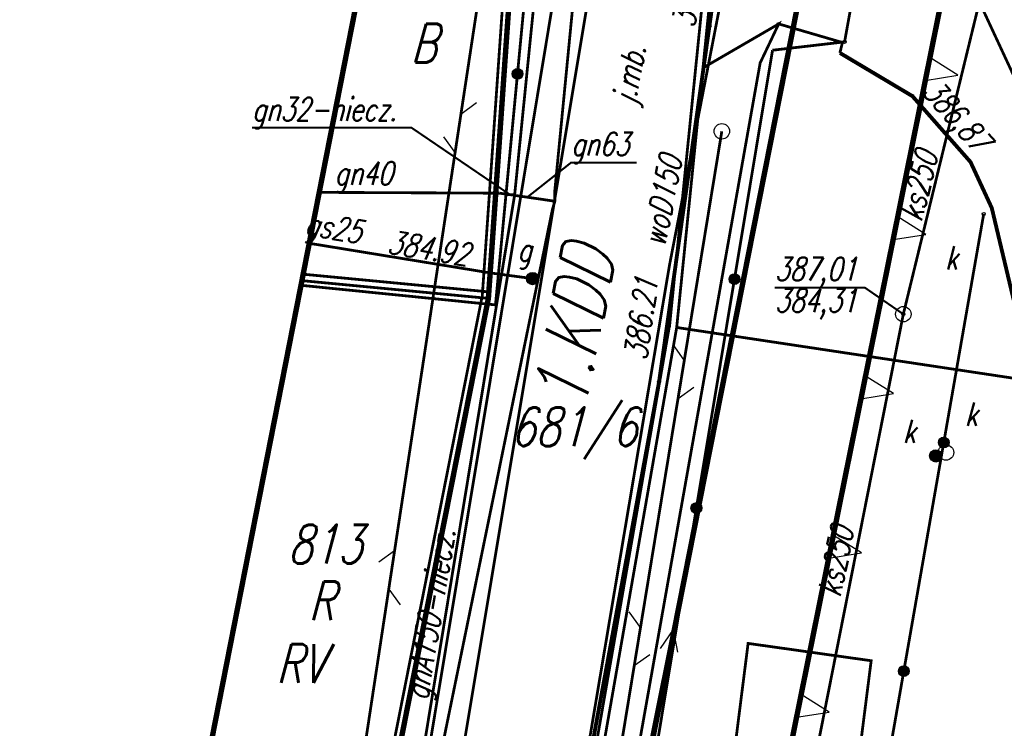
# Model space of a CAD drawing. Extents: x 1 to 7399016, y -8 to 5568733.
# Tile 3 of 10: x 7398824 to 7398856, y 5568667 to 5568690. Entities that reach past the tile are written whole.
import ezdxf

# ---------------------------------------------------------------- set-up
doc = ezdxf.new("R2010")
doc.units = 0
doc.header["$MEASUREMENT"] = 0
for name, pattern in [('1053', [2, 1.5, -0.5]), ('1056', [1.5, 1, -0.5]), ('2214', [3.55, 2, -0.35, 0.25, -0.35, 0.25, -0.35]), ('2217', [2, 1.5, -0.5]), ('3901', [0]), ('5102', [0]), ('5106', [0]), ('7956', [0])]:
    doc.linetypes.add(name, pattern=pattern)
doc.layers.get('0').update_dxf_attribs({"linetype": 'CONTINUOUS'})
for name, color, linetype in [('210-OZNACZENIE_KONTURU_UZY', 7, 'CONTINUOUS'), ('211-NUMER_DZIALKI_EWIDENCY', 7, 'CONTINUOUS'), ('218-KONTUR_UZYTKU_GRUNTOWE', 7, 'CONTINUOUS'), ('219-DZIALKA_EWIDENCYJNA', 7, 'CONTINUOUS'), ('BRAMA', 7, 'CONTINUOUS'), ('CHODNIK', 7, 'CONTINUOUS'), ('GAZOWE_URZADZENIE_TECHNIC0', 7, 'CONTINUOUS'), ('GAZOWE_URZADZENIE_TECHNICZ', 7, 'CONTINUOUS'), ('INNA_BUDOWLA', 7, 'CONTINUOUS'), ('JEZDNIA', 7, 'CONTINUOUS'), ('JEZDNIA-ATR17', 7, 'CONTINUOUS'), ('KANALIZACYJNE_URZADZENIE_T', 7, 'CONTINUOUS'), ('KRAWEZNIK', 7, 'CONTINUOUS'), ('LINIE_Z_PLANU', 7, 'CONTINUOUS'), ('NOWE_WYS_', 7, 'CONTINUOUS'), ('NOWY_CHODNIK', 7, 'CONTINUOUS'), ('NOWY_KRAWEZNIK', 7, 'CONTINUOUS'), ('OGRODZENIE_TRWALE', 7, 'CONTINUOUS'), ('OPISY_GAZ', 7, 'CONTINUOUS'), ('OPISY_KANALIZACJA', 7, 'CONTINUOUS'), ('PIKIETA_NATURALNA', 7, 'CONTINUOUS'), ('PIKIETA_SZTUCZNA', 7, 'CONTINUOUS'), ('PIKIETA_SZTUCZNA-ATR2', 7, 'CONTINUOUS'), ('PRZEWOD_ELEKTROENERGETYCZ0', 7, 'CONTINUOUS'), ('PRZEWOD_GAZOWY', 7, 'CONTINUOUS'), ('PRZEWOD_GAZOWY-ATR1', 7, 'CONTINUOUS'), ('PRZEWOD_KANALIZACYJNY', 7, 'CONTINUOUS'), ('PRZEWOD_KANALIZACYJNY-ATR1', 7, 'CONTINUOUS'), ('PRZEWOD_TELEKOMUNIKACYJNY0', 7, 'CONTINUOUS'), ('PRZEWOD_WODOCIAGOWY', 7, 'CONTINUOUS'), ('PRZEWOD_WODOCIAGOWY-ATR1', 7, 'CONTINUOUS'), ('RZEDNA', 7, 'CONTINUOUS'), ('RZEDNA-ATR2', 7, 'CONTINUOUS'), ('SLUP_PRZEWODOW_NAPOWIETRZN', 7, 'CONTINUOUS'), ('STUDNIA_KANALIZACYJNA', 7, 'CONTINUOUS'), ('STUDNIA_KANALIZACYJNA-ATR1', 7, 'CONTINUOUS'), ('ZAKRES', 7, 'CONTINUOUS')]:
    doc.layers.add(name, color=color, linetype=linetype)
doc.styles.add('STYL_ARIAL', font='simplex', dxfattribs={"width": 0.75, "oblique": 0.1})

# ---------------------------------------------------------------- blocks, each defined once
blk = doc.blocks.new('RTPW02')
at = {"color": 0}
blk.add_circle((0, 0), 0.05, dxfattribs=at)
blk = doc.blocks.new('SUPK')
at = {"color": 0}
blk.add_circle((0, 0), 0.25, dxfattribs=at)
blk = doc.blocks.new('SUGW')
at = {"color": 0}
for radius in [0.2, 0.18, 0.16, 0.14, 0.12, 0.1, 0.08, 0.06, 0.04, 0.02]:
    blk.add_circle((0, 0), radius, dxfattribs=at)
blk = doc.blocks.new('RTPW01')
at = {"color": 0}
blk.add_circle((0, 0), 0.05, dxfattribs=at)

msp = doc.modelspace()

# ---------------------------------------------------------------- linework, layer by layer
at = {"layer": '218-KONTUR_UZYTKU_GRUNTOWE', "color": 3, "linetype": '2217', "const_width": 0.09}
for points in [[(7398848.065, 5568712.376), (7398844.785, 5568680.006)], [(7398838.727, 5568680.94), (7398839.967, 5568698.69)], [(7398832.924, 5568681.723), (7398838.955, 5568681.149)], [(7398835.181, 5568663.091), (7398838.721, 5568680.971)], [(7398844.783, 5568680.032), (7398841.823, 5568663.132)]]:
    msp.add_lwpolyline(points, dxfattribs=at)
at = {"layer": '219-DZIALKA_EWIDENCYJNA', "color": 7, "const_width": 0.09}
for points in [[(7398848.3, 5568712.37), (7398845.02, 5568680)], [(7398838.93, 5568680.94), (7398840.17, 5568698.69)], [(7398832.899, 5568681.514), (7398838.93, 5568680.94)], [(7398835.39, 5568663.06), (7398838.93, 5568680.94)], [(7398845.02, 5568680), (7398842.06, 5568663.1)], [(7398845.02, 5568680), (7398945.936, 5568664.807)]]:
    msp.add_lwpolyline(points, dxfattribs=at)
at = {"layer": 'BRAMA', "color": 7, "const_width": 0.09}
msp.add_lwpolyline([(7398851.09, 5568692.77), (7398850.45, 5568689.23)], dxfattribs=at)
at = {"layer": 'CHODNIK', "color": 7, "linetype": '1056', "const_width": 0.09}
for points in [[(7398843.32, 5568699.38), (7398843.25, 5568702.51), (7398842.47, 5568705.92), (7398841.65, 5568708.93), (7398840.23, 5568711.62), (7398839.44, 5568711.33), (7398841, 5568707.69), (7398841.86, 5568705.11), (7398842.29, 5568702.85), (7398842.2, 5568699.19), (7398841.59, 5568693.96), (7398836.88, 5568665.58), (7398833.58, 5568649.69), (7398833.29, 5568647.02), (7398830.22, 5568631.46), (7398828.83, 5568625.1), (7398828.274, 5568623.183)], [(7398829.255, 5568623.124), (7398829.75, 5568624.89), (7398834.34, 5568646.87), (7398837.96, 5568665.45), (7398842.69, 5568693.82), (7398843.32, 5568699.38)], [(7398846.7, 5568694.22), (7398846.08, 5568689.75)], [(7398844.45, 5568678.24), (7398841.9, 5568664.4), (7398840.87, 5568659.33), (7398840.7, 5568658.16), (7398838.39, 5568646.26), (7398835.53, 5568631.84), (7398834.93, 5568628.68), (7398834.19, 5568626.02), (7398836.11, 5568627.26), (7398837.03, 5568631.27), (7398839.91, 5568645.53), (7398842.24, 5568657.73), (7398842.24, 5568657.67), (7398843.16, 5568662.9), (7398847.72, 5568688.55), (7398848.32, 5568689.81), (7398845.89, 5568688.4), (7398844.45, 5568678.24)], [(7398845.89, 5568688.4), (7398848.32, 5568689.81)], [(7398846.08, 5568689.75), (7398845.89, 5568688.4)], [(7398848.32, 5568689.81), (7398850.38, 5568689.21)]]:
    msp.add_lwpolyline(points, dxfattribs=at)
at = {"layer": 'INNA_BUDOWLA', "color": 7, "const_width": 0.09}
msp.add_lwpolyline([(7398847.33, 5568669.79), (7398846.54, 5568663.56), (7398850.52, 5568663.01), (7398851.31, 5568669.23), (7398847.33, 5568669.79)], dxfattribs=at)
at = {"layer": 'JEZDNIA', "color": 7, "linetype": '1053', "const_width": 0.09}
for points in [[(7398838.984, 5568712.464), (7398840.23, 5568711.62), (7398841.65, 5568708.93), (7398842.47, 5568705.92), (7398843.25, 5568702.51), (7398843.32, 5568699.38), (7398842.69, 5568693.82), (7398837.96, 5568665.45), (7398834.34, 5568646.87), (7398829.75, 5568624.89), (7398829.255, 5568623.124)], [(7398834.19, 5568626.02), (7398834.93, 5568628.68), (7398835.53, 5568631.84), (7398838.39, 5568646.26), (7398840.7, 5568658.16), (7398840.87, 5568659.33), (7398841.9, 5568664.4), (7398844.45, 5568678.24), (7398845.89, 5568688.4), (7398846.08, 5568689.75), (7398846.7, 5568694.22)]]:
    msp.add_lwpolyline(points, dxfattribs=at)
at = {"layer": 'KRAWEZNIK', "color": 7, "const_width": 0.125}
msp.add_lwpolyline([(7398833.337, 5568622.877), (7398833.52, 5568623.57), (7398834.19, 5568626.02), (7398834.93, 5568628.68), (7398835.53, 5568631.84), (7398838.39, 5568646.26), (7398840.7, 5568658.16), (7398840.87, 5568659.33), (7398841.9, 5568664.4), (7398844.45, 5568678.24), (7398845.89, 5568688.4), (7398846.08, 5568689.75), (7398846.7, 5568694.22)], dxfattribs=at)
at = {"layer": 'LINIE_Z_PLANU', "color": 9, "const_width": 0.175}
for points in [[(7398835.144, 5568622.767), (7398837.288, 5568631.233), (7398843.48, 5568662.831), (7398850.481, 5568698.244), (7398850.253, 5568708.325), (7398852.019, 5568711.15), (7398855.091, 5568713.728), (7398839.112, 5568713.119)], [(7398827.722, 5568623.217), (7398829.78, 5568631.8), (7398832.85, 5568647.1), (7398835.39, 5568663.06), (7398838.93, 5568680.94), (7398840.17, 5568698.69), (7398839.47, 5568707.65), (7398838.365, 5568709.318)]]:
    msp.add_lwpolyline(points, dxfattribs=at)
at = {"layer": 'LINIE_Z_PLANU', "color": 9, "linetype": '7956', "const_width": 0.175}
msp.add_lwpolyline([(7398839.446, 5568622.507), (7398847.856, 5568662.256), (7398855.088, 5568698.003), (7398854.776, 5568707.288), (7398856.911, 5568709.351), (7398891.016, 5568708.232), (7398925.559, 5568704.699), (7398963.613, 5568699.131)], dxfattribs=at)
at = {"layer": 'LINIE_Z_PLANU', "color": 9}
for points in [[(7398853.061, 5568687.985), (7398854.116, 5568688.154), (7398853.21, 5568688.72)], [(7398852.02, 5568682.839), (7398853.075, 5568683.008), (7398852.169, 5568683.574)], [(7398850.979, 5568677.693), (7398852.033, 5568677.862), (7398851.128, 5568678.428)], [(7398849.938, 5568672.547), (7398850.992, 5568672.717), (7398850.087, 5568673.282)], [(7398848.897, 5568667.401), (7398849.951, 5568667.571), (7398849.046, 5568668.137)]]:
    msp.add_lwpolyline(points, close=True, dxfattribs=at)
at = {"layer": 'NOWY_CHODNIK', "color": 7, "linetype": '1056', "const_width": 0.09}
msp.add_lwpolyline([(7398850.299, 5568688.872), (7398850.38, 5568689.21)], dxfattribs=at)
at = {"layer": 'NOWY_KRAWEZNIK', "color": 7, "const_width": 0.125}
msp.add_lwpolyline([(7398850.299, 5568688.872), (7398852.642, 5568687.478), (7398854.523, 5568685.348), (7398855.21, 5568683.865), (7398855.907, 5568680.936), (7398858.436, 5568680.691), (7398858.545, 5568681.417)], dxfattribs=at)
at = {"layer": 'OGRODZENIE_TRWALE', "color": 7, "linetype": '3901', "const_width": 0.09}
for points in [[(7398839.16, 5568680.73), (7398840.54, 5568695.21)], [(7398850.45, 5568689.23), (7398848.12, 5568688.96)], [(7398848.12, 5568688.96), (7398843.76, 5568662.77)], [(7398854.95, 5568683.67), (7398851.46, 5568663.72)], [(7398832.869, 5568681.363), (7398839.16, 5568680.73)]]:
    msp.add_lwpolyline(points, dxfattribs=at)
at = {"layer": 'OGRODZENIE_TRWALE', "color": 7}
for centre, radius in [((7398839.872, 5568688.196), 0.175), ((7398839.872, 5568688.196), 0.158), ((7398839.872, 5568688.196), 0.14), ((7398839.872, 5568688.196), 0.122), ((7398839.872, 5568688.196), 0.105), ((7398839.872, 5568688.196), 0.0875), ((7398839.872, 5568688.196), 0.07), ((7398839.872, 5568688.196), 0.0525), ((7398839.872, 5568688.196), 0.035), ((7398846.888, 5568681.562), 0.175), ((7398846.888, 5568681.562), 0.158), ((7398846.888, 5568681.562), 0.14), ((7398846.888, 5568681.562), 0.122), ((7398846.888, 5568681.562), 0.105), ((7398846.888, 5568681.562), 0.0875), ((7398846.888, 5568681.562), 0.07), ((7398846.888, 5568681.562), 0.0525), ((7398846.888, 5568681.562), 0.035), ((7398853.658, 5568676.282), 0.175), ((7398853.658, 5568676.282), 0.158), ((7398853.658, 5568676.282), 0.14), ((7398853.658, 5568676.282), 0.122), ((7398853.658, 5568676.282), 0.105), ((7398853.658, 5568676.282), 0.0875), ((7398853.658, 5568676.282), 0.07), ((7398853.658, 5568676.282), 0.0525), ((7398853.658, 5568676.282), 0.035), ((7398845.657, 5568674.164), 0.175), ((7398845.657, 5568674.164), 0.158), ((7398845.657, 5568674.164), 0.14), ((7398845.657, 5568674.164), 0.122), ((7398845.657, 5568674.164), 0.105), ((7398845.657, 5568674.164), 0.0875), ((7398845.657, 5568674.164), 0.07), ((7398845.657, 5568674.164), 0.0525), ((7398845.657, 5568674.164), 0.035), ((7398852.365, 5568668.894), 0.175), ((7398852.365, 5568668.894), 0.158), ((7398852.365, 5568668.894), 0.14), ((7398852.365, 5568668.894), 0.122), ((7398852.365, 5568668.894), 0.105), ((7398852.365, 5568668.894), 0.0875), ((7398852.365, 5568668.894), 0.07), ((7398852.365, 5568668.894), 0.0525), ((7398852.365, 5568668.894), 0.035)]:
    msp.add_circle(centre, radius, dxfattribs=at)
at = {"layer": 'OPISY_GAZ', "color": 40, "const_width": 0.065}
for points in [[(7398839.63, 5568684.29), (7398836.446, 5568686.454), (7398831.287, 5568686.454)], [(7398840.19, 5568684.21), (7398841.607, 5568685.33), (7398843.724, 5568685.33)]]:
    msp.add_lwpolyline(points, dxfattribs=at)
at = {"layer": 'OPISY_KANALIZACJA', "color": 28, "const_width": 0.065}
msp.add_lwpolyline([(7398852.35, 5568680.43), (7398851.104, 5568681.288), (7398848.194, 5568681.288)], dxfattribs=at)
at = {"layer": 'PRZEWOD_ELEKTROENERGETYCZ0', "color": 1}
for q in [(7398844.484, 5568669.62), (7398845.047, 5568669.507)]:
    msp.add_line((7398844.902, 5568670.242), q, dxfattribs=at)
at = {"layer": 'PRZEWOD_ELEKTROENERGETYCZ0', "color": 1, "linetype": '5102', "const_width": 0.09}
msp.add_lwpolyline([(7398843.72, 5568664.36), (7398850.13, 5568696.25)], dxfattribs=at)
at = {"layer": 'PRZEWOD_GAZOWY', "color": 40, "const_width": 0.09}
for points in [[(7398835.3, 5568657.38), (7398836.12, 5568660.03), (7398841, 5568683.81), (7398841.08, 5568684.08), (7398841.08, 5568684.44), (7398842.83, 5568702.39), (7398842.76, 5568702.73), (7398842.63, 5568703.26), (7398839.019, 5568712.643)], [(7398838.409, 5568709.541), (7398841.14, 5568704.01), (7398841.16, 5568703.07), (7398841.18, 5568698.16), (7398839.78, 5568684.29)], [(7398839.78, 5568684.29), (7398836.26, 5568662.89), (7398835.81, 5568660.78), (7398832.84, 5568646.68), (7398829.16, 5568628.22), (7398827.69, 5568623.219)], [(7398833.46, 5568684.367), (7398839.3, 5568684.34)], [(7398839.3, 5568684.34), (7398841.08, 5568684.08)], [(7398839.78, 5568684.29), (7398839.48, 5568684.29)], [(7398840.56, 5568681.55), (7398840.36, 5568681.58), (7398839.01, 5568681.76), (7398833.136, 5568682.721)]]:
    msp.add_lwpolyline(points, dxfattribs=at)
at = {"layer": 'PRZEWOD_KANALIZACYJNY', "color": 28, "const_width": 0.09}
for points in [[(7398852.35, 5568680.43), (7398854.81, 5568690.52)], [(7398862.77, 5568677.73), (7398861.78, 5568678.03), (7398858.23, 5568683.17), (7398854.81, 5568690.52)], [(7398840.74, 5568628.58), (7398846.7, 5568651.96), (7398852.35, 5568680.43)]]:
    msp.add_lwpolyline(points, dxfattribs=at)
at = {"layer": 'PRZEWOD_TELEKOMUNIKACYJNY0', "color": 32}
for p, q in [((7398838.042, 5568686.895), (7398838.546, 5568687.266)), ((7398837.854, 5568685.66), (7398837.484, 5568686.163)), ((7398845.266, 5568678.939), (7398844.901, 5568679.447)), ((7398845.064, 5568677.705), (7398845.571, 5568678.07)), ((7398835.896, 5568672.781), (7398835.392, 5568672.41)), ((7398835.708, 5568671.545), (7398836.078, 5568671.041)), ((7398843.85, 5568670.304), (7398843.485, 5568670.812)), ((7398843.647, 5568669.071), (7398844.155, 5568669.435))]:
    msp.add_line(p, q, dxfattribs=at)
at = {"layer": 'PRZEWOD_TELEKOMUNIKACYJNY0', "color": 32, "linetype": '5106', "const_width": 0.09}
for points in [[(7398839.17, 5568694.31), (7398834.58, 5568664.13)], [(7398836.3, 5568624.28), (7398846.48, 5568686.34)]]:
    msp.add_lwpolyline(points, dxfattribs=at)
at = {"layer": 'PRZEWOD_WODOCIAGOWY', "color": 5, "const_width": 0.09}
msp.add_lwpolyline([(7398852.15, 5568722.27), (7398852.35, 5568721.18), (7398848.67, 5568702.8), (7398847.93, 5568698.51), (7398847.36, 5568695.25), (7398844.79, 5568682.03), (7398841.52, 5568662.65), (7398841.31, 5568661.58), (7398839.14, 5568648.85), (7398837.17, 5568636.23), (7398837.17, 5568635.23), (7398836.98, 5568634.3), (7398835.49, 5568629.61)], dxfattribs=at)
at = {"layer": 'ZAKRES', "color": 178, "linetype": '2214', "const_width": 0.175}
msp.add_lwpolyline([(7398842.37, 5568729.69), (7398827.96, 5568656.39), (7398823.87, 5568623.45), (7398845, 5568622.17), (7398852.72, 5568653.12), (7398939.48, 5568640.93), (7398951.29, 5568684.61), (7398962.07, 5568693.74), (7398968.86, 5568717.2), (7398854.75, 5568730.51), (7398842.37, 5568729.69)], dxfattribs=at)

# ---------------------------------------------------------------- block references
at = {"layer": 'GAZOWE_URZADZENIE_TECHNIC0', "color": 40}
msp.add_blockref('SUGW', (7398840.36, 5568681.58), dxfattribs=at)
at = {"layer": 'KANALIZACYJNE_URZADZENIE_T', "color": 28}
msp.add_blockref('SUGW', (7398853.4, 5568675.85), dxfattribs=at)
at = {"layer": 'NOWE_WYS_', "color": 7}
msp.add_blockref('RTPW01', (7398852.642, 5568687.478), dxfattribs=at)
at = {"layer": 'PIKIETA_NATURALNA', "color": 7}
msp.add_blockref('RTPW02', (7398854.95, 5568683.67), dxfattribs=at)
at = {"layer": 'PIKIETA_SZTUCZNA', "color": 7}
for p in [(7398846.08, 5568689.75), (7398848.32, 5568689.81), (7398850.45, 5568689.23), (7398844.45, 5568678.24)]:
    msp.add_blockref('RTPW02', p, dxfattribs=at)
at = {"layer": 'RZEDNA', "color": 7}
for p in [(7398839.01, 5568681.76), (7398852.35, 5568680.43)]:
    msp.add_blockref('RTPW02', p, dxfattribs=at)
at = {"layer": 'SLUP_PRZEWODOW_NAPOWIETRZN', "color": 7}
msp.add_blockref('SUPK', (7398846.48, 5568686.34), dxfattribs=at)
at = {"layer": 'STUDNIA_KANALIZACYJNA', "color": 28}
for p in [(7398852.35, 5568680.43), (7398853.73, 5568675.96)]:
    msp.add_blockref('SUPK', p, dxfattribs=at)

# ---------------------------------------------------------------- texts
at = {"layer": '210-OZNACZENIE_KONTURU_UZY', "color": 3, "style": 'STYL_ARIAL', "oblique": 15, "width": 0.75}
for s, p in [('B', (7398836.417, 5568688.567)), ('R', (7398833.11, 5568670.541)), ('RV', (7398832.069, 5568668.515))]:
    msp.add_text(s, height=1.25, dxfattribs=at).set_placement(p)
at = {"layer": '211-NUMER_DZIALKI_EWIDENCY', "color": 7, "style": 'STYL_ARIAL', "oblique": 15, "width": 0.75}
for s, p in [('681/6', (7398839.647, 5568676.165)), ('813', (7398832.44, 5568672.372))]:
    msp.add_text(s, height=1.25, dxfattribs=at).set_placement(p)
at = {"layer": 'GAZOWE_URZADZENIE_TECHNICZ', "color": 40, "style": 'STYL_ARIAL', "oblique": 15, "width": 0.75}
msp.add_text('g', height=0.75, dxfattribs=at).set_placement((7398839.87, 5568682.142))
at = {"layer": 'JEZDNIA-ATR17', "color": 7, "style": 'STYL_ARIAL', "oblique": 15, "width": 0.75}
msp.add_text('j.mb.', height=0.75, rotation=78.9988, dxfattribs=at).set_placement((7398843.67, 5568687.178))
at = {"layer": 'KANALIZACYJNE_URZADZENIE_T', "color": 28, "style": 'STYL_ARIAL', "oblique": 15, "width": 0.75}
msp.add_text('k', height=0.75, dxfattribs=at).set_placement((7398852.34, 5568676.27))
at = {"layer": 'LINIE_Z_PLANU', "color": 9, "style": 'STYL_ARIAL', "oblique": 15, "width": 0.75}
msp.add_text('1.KDD', height=1.75, rotation=78.8172, dxfattribs=at).set_placement((7398842.048, 5568677.267))
at = {"layer": 'NOWE_WYS_', "color": 7, "style": 'STYL_ARIAL', "oblique": 15, "width": 0.75}
msp.add_text('386,87', height=0.75, rotation=311.4477, dxfattribs=at).set_placement((7398852.924, 5568687.597))
at = {"layer": 'OPISY_GAZ', "color": 40, "style": 'STYL_ARIAL', "oblique": 15, "width": 0.75}
for s, p in [('gn32-niecz.', (7398831.287, 5568686.679)), ('gn63', (7398841.607, 5568685.554))]:
    msp.add_text(s, height=0.75, dxfattribs=at).set_placement(p)
at = {"layer": 'OPISY_KANALIZACJA', "color": 28, "style": 'STYL_ARIAL', "oblique": 15, "width": 0.75}
for s, p in [('387,01', (7398848.194, 5568681.513)), ('384,31', (7398848.194, 5568680.5))]:
    msp.add_text(s, height=0.75, dxfattribs=at).set_placement(p)
at = {"layer": 'PIKIETA_SZTUCZNA-ATR2', "color": 7, "style": 'STYL_ARIAL', "oblique": 15, "width": 0.75}
for s, rotation, p in [('386.41', 81.989, (7398845.607, 5568689.666)), ('386.21', 81.933, (7398844.047, 5568678.916))]:
    msp.add_text(s, height=0.75, rotation=rotation, dxfattribs=at).set_placement(p)
at = {"layer": 'PRZEWOD_GAZOWY-ATR1', "color": 40, "style": 'STYL_ARIAL', "oblique": 15, "width": 0.75}
for s, rotation, p in [('gn40', 359.7345, (7398833.954, 5568684.615)), ('gs25', 350.7057, (7398832.964, 5568683.007)), ('gnA150-niecz.', 80.659, (7398836.96, 5568667.917))]:
    msp.add_text(s, height=0.75, rotation=rotation, dxfattribs=at).set_placement(p)
at = {"layer": 'PRZEWOD_KANALIZACYJNY-ATR1', "color": 28, "style": 'STYL_ARIAL', "oblique": 15, "width": 0.75}
for rotation, p in [(76.298, (7398852.941, 5568683.388)), (78.775, (7398850.311, 5568671.254))]:
    msp.add_text('ks250', height=0.75, rotation=rotation, dxfattribs=at).set_placement(p)
at = {"layer": 'PRZEWOD_WODOCIAGOWY-ATR1', "color": 5, "style": 'STYL_ARIAL', "oblique": 15, "width": 0.75}
msp.add_text('woD150', height=0.75, rotation=78.998, dxfattribs=at).set_placement((7398844.64, 5568682.58))
at = {"layer": 'RZEDNA-ATR2', "color": 40, "style": 'STYL_ARIAL', "oblique": 15, "width": 0.75}
msp.add_text('384.92', height=0.75, rotation=350.705, dxfattribs=at).set_placement((7398835.631, 5568682.407))
at = {"layer": 'STUDNIA_KANALIZACYJNA-ATR1', "color": 28, "style": 'STYL_ARIAL', "oblique": 15, "width": 0.75}
for p in [(7398853.7, 5568681.876), (7398854.34, 5568676.826)]:
    msp.add_text('k', height=0.75, dxfattribs=at).set_placement(p)

doc.saveas('drawing.dxf')
